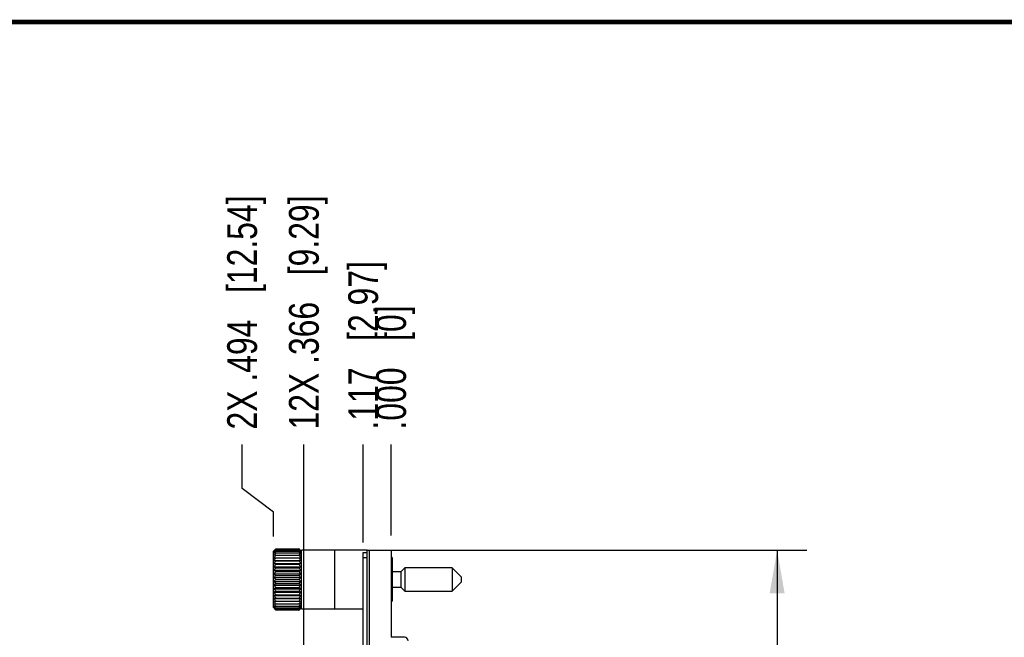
# Model space of a CAD drawing. Header units: inches. Extents: x 0.2 to 16.8, y 0.2 to 10.8.
# Tile 55 of 55: x 8.5 to 12.6, y 8.2 to 10.8. Entities that reach past the tile are written whole.
import ezdxf

# ---------------------------------------------------------------- set-up
doc = ezdxf.new("R2010")
doc.units = ezdxf.units.IN
doc.header["$LTSCALE"] = 0.935
doc.header["$MEASUREMENT"] = 0
doc.layers.get('0').update_dxf_attribs({"linetype": 'CONTINUOUS'})
doc.layers.add('DIMENSIONS', color=7, linetype='CONTINUOUS')
doc.styles.get("Standard").update_dxf_attribs({"font": 'txt', "width": 0.8})
doc.dimstyles.new('DIMSTYLE_1', dxfattribs={"dimtxt": 0.125, "dimasz": 0.18, "dimexe": 0.18, "dimexo": 0.0625, "dimgap": 0.09, "dimtad": 0, "dimtih": 1, "dimtoh": 1, "dimdec": 3, "dimzin": 4, "dimdsep": 46, "dimtxsty": 'STANDARD', "dimblk": '_FILLED', "dimblk1": '_FILLED', "dimblk2": '_FILLED', "dimcen": 0.09, "dimadec": 0, "dimazin": 0, "dimtp": 0.001, "dimtm": 0.001, "dimtfac": 1, "dimtdec": 3, "dimtofl": 0, "dimtmove": 0, "dimatfit": 3, "dimldrblk": '_FILLED', "dimfxl": 1, "dimtolj": 1, "dimtzin": 4, "dimarcsym": 0})
doc.dimstyles.new('DIMSTYLE_2', dxfattribs={"dimtxt": 0.125, "dimasz": 0.18, "dimexe": 0.18, "dimexo": 0.0625, "dimgap": 0.09, "dimtad": 0, "dimtih": 1, "dimtoh": 1, "dimdec": 3, "dimzin": 4, "dimdsep": 46, "dimtxsty": 'STANDARD', "dimblk": '_FILLED', "dimblk1": '_FILLED', "dimblk2": '_FILLED', "dimcen": 0.09, "dimadec": 0, "dimazin": 0, "dimtp": 0.001, "dimtm": 0.001, "dimtfac": 1, "dimtdec": 3, "dimtofl": 0, "dimtmove": 0, "dimatfit": 3, "dimldrblk": '_FILLED', "dimfxl": 1, "dimtolj": 1, "dimtzin": 4, "dimarcsym": 0})

# ---------------------------------------------------------------- blocks, each defined once
blk = doc.blocks.new('*D20')
at = {"layer": 'DIMENSIONS', "color": 2, "linetype": 'CONTINUOUS'}
blk.add_line((9.9408, 8.5763), (9.9408, 8.9876), dxfattribs=at)
at = {"layer": 'DIMENSIONS', "color": 2, "linetype": 'CONTINUOUS', "insert": (9.8783, 9.0501), "char_height": 0.125, "width": 1.125, "attachment_point": 1, "rotation": 90, "line_spacing_factor": 0.9}
blk.add_mtext('.117{\\Ftxt.shx;\\W1.000000;\\H0.125000; }[2.97]', dxfattribs=at)
blk = doc.blocks.new('_FILLED')
at = {"color": 0, "linetype": 'BYBLOCK'}
blk.add_solid([(0, 0), (-1, 0.174), (-1, -0.174)], dxfattribs=at)
blk = doc.blocks.new('*D21')
at = {"layer": 'DIMENSIONS', "color": 2, "linetype": 'CONTINUOUS'}
blk.add_line((10.0578, 8.6063), (10.0578, 8.9876), dxfattribs=at)
at = {"layer": 'DIMENSIONS', "color": 2, "linetype": 'CONTINUOUS', "insert": (9.9953, 9.0501), "char_height": 0.125, "width": 0.825, "attachment_point": 1, "rotation": 90, "line_spacing_factor": 0.9}
blk.add_mtext('.000{\\Ftxt.shx;\\W1.000000;\\H0.125000; }[0]', dxfattribs=at)
blk = doc.blocks.new('*D22')
at = {"layer": 'DIMENSIONS', "color": 2, "linetype": 'CONTINUOUS'}
for p, q in [((9.4329, 8.8029), (9.4329, 8.9876)), ((9.564, 8.703), (9.4329, 8.8029)), ((9.564, 8.6019), (9.564, 8.703))]:
    blk.add_line(p, q, dxfattribs=at)
at = {"layer": 'DIMENSIONS', "color": 2, "linetype": 'CONTINUOUS', "insert": (9.3704, 9.0501), "char_height": 0.125, "width": 1.525, "attachment_point": 1, "rotation": 90, "line_spacing_factor": 0.9}
blk.add_mtext('2X .494{\\Ftxt.shx;\\W1.000000;\\H0.125000; }[12.54]', dxfattribs=at)
blk = doc.blocks.new('*D23')
at = {"layer": 'DIMENSIONS', "color": 2, "linetype": 'CONTINUOUS'}
blk.add_line((9.692, 7.6928), (9.692, 8.9876), dxfattribs=at)
at = {"layer": 'DIMENSIONS', "color": 2, "linetype": 'CONTINUOUS', "insert": (9.6295, 9.0501), "char_height": 0.125, "width": 1.525, "attachment_point": 1, "rotation": 90, "line_spacing_factor": 0.9}
blk.add_mtext('12X .366{\\Ftxt.shx;\\W1.000000;\\H0.125000; }[9.29]', dxfattribs=at)
blk = doc.blocks.new('*D24')
at = {"layer": 'DIMENSIONS', "color": 2, "linetype": 'CONTINUOUS'}
for p, q in [((10.0294, 8.5438), (11.8021, 8.5438)), ((11.6771, 8.5438), (11.6771, 6.1353)), ((11.6771, 3.4768), (11.6771, 5.8853)), ((10.0294, 3.4768), (11.8021, 3.4768))]:
    blk.add_line(p, q, dxfattribs=at)
at = {"layer": 'DIMENSIONS', "color": 2, "linetype": 'CONTINUOUS', "xscale": 0.18, "yscale": 0.18, "zscale": 0.18}
for p, rotation in [((11.6771, 8.5438), 90), ((11.6771, 3.4768), 270)]:
    blk.add_blockref('_FILLED', p, dxfattribs=dict(at, rotation=rotation))
at = {"layer": 'DIMENSIONS', "color": 2, "linetype": 'CONTINUOUS', "insert": (11.6771, 6.0728), "char_height": 0.125, "width": 1.325, "attachment_point": 2, "line_spacing_factor": 0.9}
blk.add_mtext('5.067{\\Ftxt.shx;\\W1.000000;\\H0.125000; }[128.7]', dxfattribs=at)

msp = doc.modelspace()

# ---------------------------------------------------------------- linework, layer by layer
at = {"color": 7, "linetype": 'CONTINUOUS'}
for p, q in [((9.5746, 8.5501), (9.6714, 8.5501)), ((9.5668, 8.5423), (9.564, 8.5394)), ((9.564, 8.3032), (9.564, 8.5394)), ((9.567, 8.5123), (9.679, 8.5123)), ((9.5746, 8.549), (9.6714, 8.549)), ((9.5746, 8.5457), (9.6714, 8.5457)), ((9.5746, 8.5403), (9.6714, 8.5403)), ((9.5746, 8.5328), (9.6714, 8.5328)), ((9.5746, 8.5234), (9.6714, 8.5234)), ((9.6818, 8.5396), (9.6792, 8.5423)), ((9.6818, 8.2988), (9.6818, 8.5438)), ((9.9578, 8.5438), (9.6818, 8.5438)), ((9.9408, 7.4333), (9.9408, 8.5338)), ((9.9408, 8.5338), (9.9578, 8.5338)), ((9.9578, 8.0108), (9.9578, 8.5438)), ((9.9578, 8.5438), (10.0578, 8.5438)), ((9.9669, 8.0108), (9.9669, 8.5438)), ((10.0578, 8.5438), (10.0578, 8.1793)), ((10.0617, 8.5128), (10.0578, 8.5128)), ((10.0617, 8.5128), (10.0617, 8.3298)), ((9.567, 8.5011), (9.679, 8.5011)), ((9.567, 8.4886), (9.679, 8.4886)), ((9.567, 8.4749), (9.679, 8.4749)), ((9.5746, 8.4997), (9.6714, 8.4997)), ((9.5746, 8.4857), (9.6714, 8.4857)), ((9.5746, 8.4706), (9.6714, 8.4706)), ((10.1151, 8.4701), (10.0989, 8.454)), ((10.1151, 8.4701), (10.1151, 8.3725)), ((10.3139, 8.4701), (10.1151, 8.4701)), ((10.3139, 8.4701), (10.3139, 8.3725)), ((10.3513, 8.4327), (10.3139, 8.4701)), ((9.567, 8.4602), (9.679, 8.4602)), ((9.567, 8.4449), (9.679, 8.4449)), ((9.567, 8.4292), (9.679, 8.4292)), ((9.5746, 8.4546), (9.6714, 8.4546)), ((9.5746, 8.4381), (9.6714, 8.4381)), ((10.0989, 8.454), (10.0617, 8.454)), ((10.0989, 8.454), (10.0989, 8.3886)), ((10.3513, 8.4327), (10.3513, 8.4099)), ((9.567, 8.4134), (9.679, 8.4134)), ((9.567, 8.3977), (9.679, 8.3977)), ((9.5746, 8.4213), (9.6714, 8.4213)), ((9.5746, 8.4045), (9.6714, 8.4045)), ((9.5746, 8.388), (9.6714, 8.388)), ((10.0617, 8.3886), (10.0989, 8.3886)), ((10.0989, 8.3886), (10.1151, 8.3725)), ((10.3139, 8.3725), (10.3513, 8.4099)), ((9.567, 8.3824), (9.679, 8.3824)), ((9.567, 8.3678), (9.679, 8.3678)), ((9.567, 8.354), (9.679, 8.354)), ((9.5746, 8.372), (9.6714, 8.372)), ((9.5746, 8.3569), (9.6714, 8.3569)), ((9.5746, 8.3429), (9.6714, 8.3429)), ((10.1151, 8.3725), (10.3139, 8.3725)), ((9.564, 8.3032), (9.5668, 8.3004)), ((9.567, 8.3415), (9.679, 8.3415)), ((9.567, 8.3303), (9.679, 8.3303)), ((9.5746, 8.3192), (9.6714, 8.3192)), ((9.5746, 8.3098), (9.6714, 8.3098)), ((9.5746, 8.3024), (9.6714, 8.3024)), ((9.6792, 8.3004), (9.6818, 8.303)), ((10.0578, 8.3298), (10.0617, 8.3298)), ((9.5746, 8.297), (9.6714, 8.297)), ((9.5746, 8.2937), (9.6714, 8.2937)), ((9.6714, 8.2926), (9.5746, 8.2926)), ((9.6818, 8.2988), (9.9408, 8.2988)), ((10.1138, 8.1793), (10.0578, 8.1793))]:
    msp.add_line(p, q, dxfattribs=at)
at = {"color": 3, "linetype": 'CONTINUOUS'}
msp.add_line((9.8218, 8.2988), (9.8218, 8.5438), dxfattribs=at)
at = {"color": 9, "linetype": 'CONTINUOUS'}
msp.add_line((9.9408, 8.5138), (9.9578, 8.5138), dxfattribs=at)
at = {"color": 7, "linetype": 'CONTINUOUS', "const_width": 0.02}
msp.add_lwpolyline([(16.75, 10.7586), (0.25, 10.7586)], dxfattribs=at)
at = {"color": 7, "linetype": 'CONTINUOUS'}
for centre, radius, start, end in [((9.8023, 8.3222), 0.3222, 134.974, 136.9336), ((9.4527, 8.3309), 0.3095, 43.0265, 45.066), ((9.833, 8.3184), 0.3463, 138.2649, 140.206), ((9.8616, 8.3111), 0.3707, 140.7446, 142.6551), ((9.749, 8.3449), 0.2683, 131.9925, 132.707), ((9.7223, 8.3352), 0.2571, 126.4767, 127.1652), ((9.7113, 8.287), 0.2878, 118.354, 120.1018), ((9.8804, 8.3059), 0.3852, 142.53, 144.4448), ((9.6929, 8.2088), 0.3449, 110.0473, 111.4078), ((9.899, 8.295), 0.4022, 143.7545, 145.6427), ((9.6813, 7.9438), 0.5893, 100.4255, 101.1836), ((9.9107, 8.2834), 0.413, 144.4645, 146.3358), ((9.9147, 8.2715), 0.4167, 144.6971, 146.5627), ((9.7653, 8.3269), 0.2927, 131.6428, 132.0005), ((9.737, 8.3153), 0.2819, 126.1443, 126.4848), ((9.7697, 8.322), 0.2993, 131.3383, 131.6429), ((9.7413, 8.3094), 0.2891, 125.8495, 126.1445), ((9.7874, 8.3018), 0.3262, 130.7178, 131.3309), ((9.7574, 8.2872), 0.3166, 125.2565, 125.8422), ((9.4227, 8.3269), 0.3334, 39.7564, 41.7727), ((9.4586, 8.3018), 0.3262, 48.6691, 49.2822), ((9.3948, 8.3194), 0.3574, 37.3093, 39.2909), ((9.4886, 8.2872), 0.3166, 54.1578, 54.7435), ((9.3656, 8.3059), 0.3852, 35.5552, 37.47), ((9.5276, 8.2743), 0.3024, 59.9405, 61.6037), ((9.347, 8.295), 0.4022, 34.3573, 36.2455), ((9.5464, 8.191), 0.3639, 68.6276, 69.9172), ((9.3353, 8.2834), 0.413, 33.6642, 35.5355), ((9.5583, 7.91), 0.6238, 78.8374, 79.5536), ((9.3313, 8.2715), 0.4167, 33.4373, 35.3029), ((9.4763, 8.322), 0.2993, 48.3571, 48.6617), ((9.5047, 8.3094), 0.2891, 53.8555, 54.1505), ((9.4807, 8.3269), 0.2927, 47.9995, 48.3572), ((9.5089, 8.3153), 0.2819, 53.5152, 53.8557), ((9.497, 8.3449), 0.2683, 47.293, 48.0075), ((9.5237, 8.3352), 0.2571, 52.8348, 53.5233), ((9.6813, 9.0793), 0.5893, 258.8164, 259.5745), ((9.9107, 8.2596), 0.413, 144.4645, 146.3358), ((9.6929, 8.8097), 0.3449, 248.5921, 249.9527), ((9.899, 8.2479), 0.4022, 143.7545, 145.6427), ((9.7113, 8.7238), 0.2877, 239.8982, 241.646), ((9.8804, 8.2362), 0.3852, 142.53, 144.4448), ((9.5583, 9.1131), 0.6238, 280.4464, 281.1626), ((9.3353, 8.2596), 0.413, 33.6642, 35.5355), ((9.5464, 8.8275), 0.3639, 290.0828, 291.3723), ((9.347, 8.2479), 0.4022, 34.3573, 36.2455), ((9.5276, 8.7366), 0.3024, 298.3964, 300.0595), ((9.3656, 8.2362), 0.3852, 35.5552, 37.47), ((9.7353, 8.6824), 0.2788, 232.8562, 234.8065), ((9.8616, 8.2201), 0.3706, 140.7446, 142.6552), ((9.7632, 8.6577), 0.2895, 227.3139, 229.3435), ((9.833, 8.2076), 0.3463, 138.2648, 140.206), ((9.7932, 8.6404), 0.3095, 223.0265, 225.066), ((9.503, 8.693), 0.2918, 305.2372, 307.1001), ((9.3948, 8.2283), 0.3574, 37.3094, 39.2909), ((9.4744, 8.6671), 0.3021, 310.6988, 312.6438), ((9.4227, 8.216), 0.3334, 39.7564, 41.7727), ((9.4437, 8.6492), 0.3221, 314.974, 316.9336), ((9.8023, 8.1934), 0.3221, 134.974, 136.9336), ((9.8233, 8.6266), 0.3334, 219.7564, 221.7727), ((9.7716, 8.1755), 0.3021, 130.6988, 132.6438), ((9.8512, 8.6143), 0.3574, 217.3094, 219.2909), ((9.743, 8.1496), 0.2918, 125.2372, 127.1001), ((9.4527, 8.2022), 0.3095, 43.0265, 45.066), ((9.413, 8.635), 0.3463, 318.2648, 320.206), ((9.4827, 8.1849), 0.2895, 47.3139, 49.3435), ((9.3844, 8.6225), 0.3706, 320.7446, 322.6552), ((9.5107, 8.1602), 0.2788, 52.8562, 54.8065), ((9.8804, 8.6064), 0.3852, 215.5552, 217.47), ((9.7184, 8.106), 0.3024, 118.3964, 120.0595), ((9.899, 8.5947), 0.4022, 214.3573, 216.2455), ((9.6996, 8.0152), 0.3639, 110.0828, 111.3723), ((9.9107, 8.583), 0.413, 213.6642, 215.5355), ((9.6877, 7.7295), 0.6238, 100.4464, 101.1626), ((9.3656, 8.6064), 0.3852, 322.53, 324.4448), ((9.5347, 8.1188), 0.2877, 59.8982, 61.646), ((9.347, 8.5947), 0.4022, 323.7545, 325.6427), ((9.5531, 8.0329), 0.3449, 68.5921, 69.9527), ((9.3353, 8.583), 0.413, 324.4645, 326.3358), ((9.5647, 7.7633), 0.5893, 78.8164, 79.5745), ((9.9147, 8.5711), 0.4167, 213.4373, 215.3029), ((9.9107, 8.5592), 0.413, 213.6642, 215.5355), ((9.6877, 8.9326), 0.6238, 258.8374, 259.5536), ((9.899, 8.5476), 0.4022, 214.3573, 216.2455), ((9.6996, 8.6516), 0.3639, 248.6276, 249.9172), ((9.8804, 8.5367), 0.3852, 215.5552, 217.47), ((9.7184, 8.5684), 0.3024, 239.9405, 241.6037), ((9.8512, 8.5233), 0.3574, 217.3093, 219.2909), ((9.7223, 8.5074), 0.2571, 232.8348, 233.5233), ((9.8232, 8.5157), 0.3334, 219.7564, 221.7727), ((9.3313, 8.5711), 0.4167, 324.6971, 326.5627), ((9.3353, 8.5592), 0.413, 324.4645, 326.3358), ((9.347, 8.5476), 0.4022, 323.7545, 325.6427), ((9.5647, 8.8988), 0.5893, 280.4255, 281.1836), ((9.3656, 8.5367), 0.3852, 322.53, 324.4448), ((9.5531, 8.6338), 0.3449, 290.0473, 291.4078), ((9.3844, 8.5315), 0.3707, 320.7446, 322.6551), ((9.5347, 8.5556), 0.2878, 298.354, 300.1018), ((9.413, 8.5242), 0.3463, 318.2649, 320.206), ((9.5237, 8.5074), 0.2571, 306.4767, 307.1652), ((9.7932, 8.5117), 0.3095, 223.0265, 225.066), ((9.749, 8.4977), 0.2683, 227.293, 228.0075), ((9.737, 8.5273), 0.2819, 233.5152, 233.8557), ((9.7653, 8.5158), 0.2927, 227.9995, 228.3572), ((9.7413, 8.5332), 0.2891, 233.8555, 234.1505), ((9.7697, 8.5207), 0.2993, 228.3571, 228.6617), ((9.7574, 8.5555), 0.3166, 234.1578, 234.7435), ((9.7874, 8.5409), 0.3262, 228.6691, 229.2822), ((9.4437, 8.5205), 0.3222, 314.974, 316.9336), ((9.4886, 8.5555), 0.3166, 305.2565, 305.8422), ((9.4586, 8.5409), 0.3262, 310.7178, 311.3309), ((9.5047, 8.5332), 0.2891, 305.8495, 306.1445), ((9.4763, 8.5207), 0.2993, 311.3383, 311.6429), ((9.5089, 8.5273), 0.2819, 306.1443, 306.4848), ((9.4807, 8.5158), 0.2927, 311.6428, 312.0005), ((9.497, 8.4977), 0.2683, 311.9925, 312.707), ((10.1138, 8.1643), 0.015, 0, 90)]:
    msp.add_arc(centre, radius, start, end, dxfattribs=at)

# ---------------------------------------------------------------- dimensions: what is measured, and where the dimension line sits
at = {"layer": 'DIMENSIONS', "color": 2, "linetype": 'CONTINUOUS'}
for feature_location, offset, dtype, origin, text, picture, middle in [((9.5639939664, 8.6019224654), (-0.1311424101, 0.3856300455), 0, (10.0577788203, 8.5394224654), '2X <>', '*D22', (9.4328515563, 9.8125525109)), ((9.692, 7.6928), (0, 1.2947), 1, (10.0578, 7.6303), '12X <>', '*D23', (9.692, 9.8126))]:
    dim = msp.add_ordinate_dim(feature_location=feature_location, offset=offset, dtype=dtype, origin=origin, text=text, dimstyle='DIMSTYLE_1', dxfattribs=at)
    dim.commit()
    dim.dimension.update_dxf_attribs({"geometry": picture, "text_midpoint": middle})
for feature_location, offset, origin, picture, middle in [((9.9408, 8.5763), (0, 0.4112), (10.0578, 8.5438), '*D20', (9.9408, 9.6126)), ((10.0577788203, 8.6063125), (0, 0.3812400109), (10.0577788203, 8.5438125), '*D21', (10.0577788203, 9.4625525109))]:
    dim = msp.add_ordinate_dim(feature_location=feature_location, offset=offset, dtype=1, origin=origin, dimstyle='DIMSTYLE_1', dxfattribs=at)
    dim.commit()
    dim.dimension.update_dxf_attribs({"geometry": picture, "text_midpoint": middle})
dim = msp.add_linear_dim(base=(11.6771, 3.4768), p1=(10.0294, 8.5438), p2=(10.0294, 3.4768), angle=270, dimstyle='DIMSTYLE_2', dxfattribs=at)
dim.commit()
dim.dimension.update_dxf_attribs({"geometry": '*D24', "text_midpoint": (11.5271, 6.0103), "dimtype": 160})

doc.saveas('drawing.dxf')
